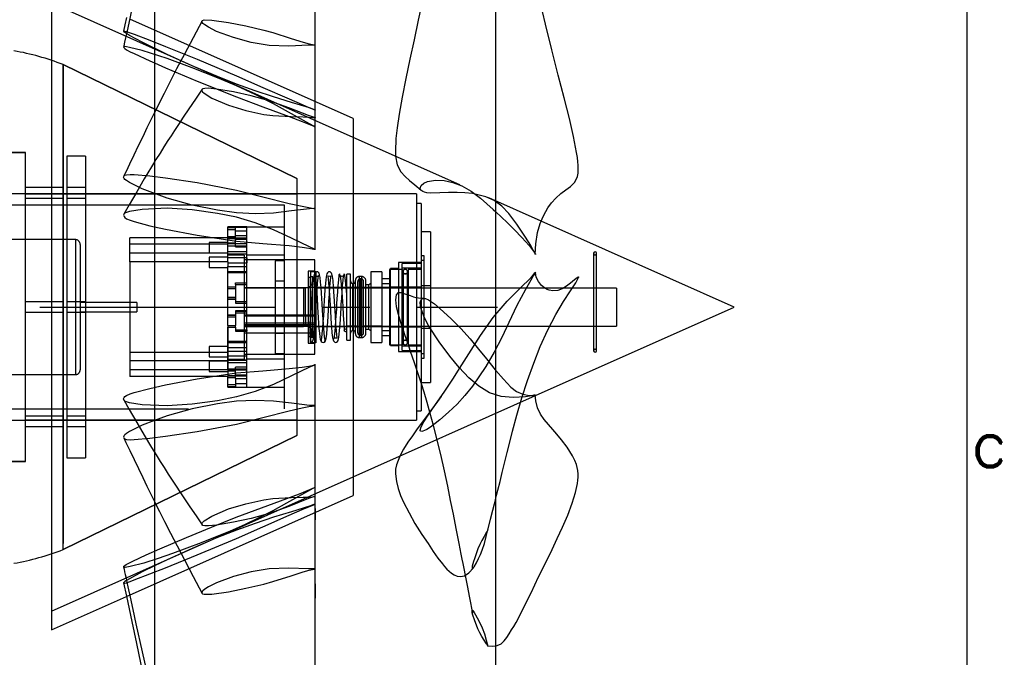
# Model space of a CAD drawing. Extents: x -156 to 25, y 5 to 135.
# Tile 12 of 14: x 10.86 to 23.92, y 30.53 to 38.99. Entities that reach past the tile are written whole.
import ezdxf
from ezdxf.enums import TextEntityAlignment as Align

# ---------------------------------------------------------------- set-up
doc = ezdxf.new("R2010")
doc.units = 0
doc.header["$LTSCALE"] = 5
doc.header["$MEASUREMENT"] = 0
doc.linetypes.add('CENTER', pattern=[2, 1.25, -0.25, 0.25, -0.25])
doc.linetypes.add('SLDHIDDEN0', pattern=[1.905, 1.27, -0.635])
for name, color, linetype in [('DUCT', 30, 'CONTINUOUS'), ('HULL', 7, 'CONTINUOUS'), ('TAIL', 140, 'CONTINUOUS'), ('TTLBOX', 111, 'CONTINUOUS')]:
    doc.layers.add(name, color=color, linetype=linetype)
doc.styles.add('ROMAND', font='Romand', dxfattribs={"height": 0.1})

# ---------------------------------------------------------------- blocks, each defined once
blk = doc.blocks.new('BORDER')
at = {"layer": 'TTLBOX'}
blk.add_line((0, 0), (0, 15.75), dxfattribs=at)
at = {"layer": 'TTLBOX', "style": 'ROMAND'}
blk.add_text('C', height=0.1, dxfattribs=at).set_placement((0.0573, 6.4447), align=Align.CENTER)
blk = doc.blocks.new('BBORDER')
at = {"layer": 'TTLBOX', "xscale": 0.7619047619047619, "yscale": 0.625, "zscale": 0.7619047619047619}
blk.add_blockref('BORDER', (0, 0), dxfattribs=at)

msp = doc.modelspace()

# ---------------------------------------------------------------- linework, layer by layer
at = {"layer": 'DUCT', "linetype": 'CONTINUOUS'}
for p, q in [((12.647, 44.706), (12.647, 25.646)), ((17.173, 27.616), (17.173, 42.736)), ((11.28, 39.457), (11.28, 30.895)), ((11.28, 30.895), (12.275, 31.338))]:
    msp.add_line(p, q, dxfattribs=at)
at = {"layer": 'DUCT', "linetype": 'SLDHIDDEN0'}
for p, q in [((15.28, 37.426), (11.28, 39.207)), ((15.28, 37.676), (12.318, 38.995)), ((15.28, 37.676), (15.28, 32.676)), ((16.697, 36.795), (15.28, 37.426)), ((17.774, 36.316), (17.08, 36.625)), ((15.28, 32.926), (17.697, 34.002)), ((11.28, 31.145), (15.28, 32.926)), ((12.275, 31.338), (15.28, 32.676)), ((14.78, 32.355), (14.779, 32.665)), ((14.78, 31.314), (14.779, 31.703))]:
    msp.add_line(p, q, dxfattribs=at)
at = {"layer": 'DUCT', "linetype": 'SLDHIDDEN0', "flags": 128}
for points in [[(14.779, 37.789), (14.778, 40.455), (14.779, 42.598)], [(16.86, 42.673), (16.824, 42.518), (16.794, 42.388), (16.771, 42.284), (16.753, 42.205), (16.734, 42.125), (16.696, 41.941), (16.654, 41.721), (16.619, 41.521), (16.588, 41.342), (16.561, 41.187), (16.538, 41.054), (16.501, 40.841), (16.457, 40.588), (16.404, 40.294), (16.342, 39.959), (16.273, 39.597), (16.2, 39.242), (16.143, 38.979), (16.088, 38.719), (16.034, 38.463), (15.98, 38.209), (15.929, 37.958), (15.889, 37.734), (15.864, 37.554), (15.849, 37.413), (15.845, 37.359), (15.842, 37.29), (15.844, 37.178), (15.866, 37.062), (15.912, 36.97), (15.969, 36.906), (16.028, 36.855), (16.1, 36.797), (16.182, 36.726), (16.183, 36.725)], [(14.779, 37.565), (14.778, 40.137), (14.779, 42.2)], [(12.275, 39.014), (12.255, 38.92), (12.237, 38.834)], [(13.278, 38.972), (13.158, 38.746), (13.043, 38.529), (12.94, 38.334), (12.851, 38.16), (12.774, 38.009), (12.722, 37.905), (12.676, 37.815), (12.634, 37.729), (12.591, 37.641), (12.547, 37.551), (12.49, 37.433), (12.431, 37.313), (12.372, 37.189), (12.316, 37.072), (12.269, 36.973), (12.251, 36.935), (12.24, 36.911)], [(14.78, 38.648), (14.78, 38.648), (14.78, 38.648), (14.78, 38.648), (14.78, 38.648), (14.78, 38.648), (14.78, 38.648), (14.78, 38.648), (14.777, 38.648), (14.773, 38.649), (14.756, 38.649), (14.689, 38.649), (14.427, 38.638), (14.167, 38.647), (13.928, 38.686), (13.695, 38.749), (13.471, 38.832), (13.364, 38.886), (13.312, 38.918), (13.287, 38.938), (13.28, 38.948), (13.277, 38.955), (13.275, 38.962), (13.276, 38.968), (13.278, 38.973), (13.285, 38.978), (13.305, 38.983), (13.408, 38.982), (13.627, 38.952), (13.858, 38.905), (14.095, 38.85), (14.215, 38.816), (14.46, 38.738), (14.619, 38.688), (14.699, 38.666), (14.74, 38.656), (14.76, 38.652), (14.77, 38.65), (14.774, 38.649), (14.777, 38.649), (14.779, 38.649), (14.779, 38.648), (14.78, 38.648), (14.78, 38.648), (14.78, 38.648), (14.78, 38.648), (14.78, 38.648), (14.78, 38.648), (14.78, 38.648), (14.78, 38.648), (14.78, 38.648), (14.78, 38.648), (14.78, 38.648), (14.78, 38.648), (14.78, 38.648), (14.78, 38.648), (14.78, 38.648), (14.78, 38.648), (14.78, 38.648)], [(14.78, 37.789), (14.78, 37.789), (14.78, 37.789), (14.78, 37.789), (14.78, 37.789), (14.78, 37.789), (14.78, 37.789), (14.779, 37.789), (14.775, 37.791), (14.76, 37.796), (14.7, 37.817), (14.463, 37.891), (14.225, 37.963), (13.981, 38.044), (13.733, 38.134), (13.484, 38.233), (13.148, 38.375), (12.813, 38.527), (12.484, 38.689), (12.317, 38.779), (12.276, 38.802), (12.255, 38.816), (12.245, 38.823), (12.239, 38.829), (12.237, 38.833), (12.239, 38.836), (12.243, 38.837), (12.254, 38.836), (12.275, 38.831), (12.326, 38.814), (12.378, 38.794), (12.586, 38.715), (12.794, 38.632), (13.211, 38.462), (13.732, 38.244), (14.082, 38.089), (14.431, 37.936), (14.605, 37.861), (14.693, 37.824), (14.737, 37.806), (14.758, 37.798), (14.766, 37.795), (14.773, 37.792), (14.777, 37.79), (14.778, 37.79), (14.779, 37.789), (14.779, 37.789), (14.78, 37.789), (14.78, 37.789), (14.78, 37.789), (14.78, 37.789), (14.78, 37.789), (14.78, 37.789), (14.78, 37.789), (14.78, 37.789), (14.78, 37.789), (14.78, 37.789), (14.78, 37.789), (14.78, 37.789), (14.78, 37.789), (14.78, 37.789), (14.78, 37.789), (14.78, 37.789)], [(14.779, 36.482), (14.778, 37.681), (14.779, 38.649)], [(14.78, 37.565), (14.78, 37.565), (14.78, 37.565), (14.78, 37.565), (14.78, 37.565), (14.78, 37.565), (14.78, 37.565), (14.779, 37.565), (14.775, 37.567), (14.76, 37.575), (14.7, 37.607), (14.463, 37.74), (14.225, 37.872), (13.981, 37.995), (13.733, 38.11), (13.484, 38.216), (13.148, 38.35), (12.813, 38.472), (12.484, 38.577), (12.317, 38.62), (12.276, 38.628), (12.255, 38.63), (12.245, 38.63), (12.239, 38.628), (12.237, 38.624), (12.238, 38.622)], [(12.647, 38.414), (12.794, 38.35), (13.211, 38.173), (13.732, 37.962), (14.082, 37.833), (14.431, 37.705), (14.605, 37.637), (14.693, 37.602), (14.737, 37.583), (14.758, 37.574), (14.766, 37.571), (14.773, 37.568), (14.777, 37.566), (14.778, 37.566), (14.779, 37.565), (14.779, 37.565), (14.78, 37.565), (14.78, 37.565), (14.78, 37.565), (14.78, 37.565), (14.78, 37.565), (14.78, 37.565), (14.78, 37.565), (14.78, 37.565), (14.78, 37.565), (14.78, 37.565), (14.78, 37.565), (14.78, 37.565), (14.78, 37.565), (14.78, 37.565), (14.78, 37.565), (14.78, 37.565), (14.78, 37.565)], [(13.279, 38.065), (13.189, 37.932), (13.103, 37.804), (13.028, 37.693), (12.964, 37.597), (12.912, 37.518), (12.867, 37.449), (12.825, 37.384), (12.77, 37.299), (12.72, 37.219), (12.666, 37.132), (12.647, 37.101)], [(14.78, 37.687), (14.78, 37.687), (14.78, 37.687), (14.78, 37.687), (14.78, 37.687), (14.78, 37.687), (14.78, 37.687), (14.78, 37.687), (14.777, 37.688), (14.773, 37.689), (14.756, 37.694), (14.689, 37.716), (14.427, 37.819), (14.167, 37.913), (13.928, 37.979), (13.695, 38.029), (13.471, 38.067), (13.364, 38.077), (13.312, 38.076), (13.287, 38.071), (13.28, 38.066), (13.277, 38.061), (13.275, 38.054), (13.276, 38.047), (13.278, 38.04), (13.285, 38.031), (13.305, 38.012), (13.408, 37.948), (13.627, 37.853), (13.858, 37.783), (14.095, 37.731), (14.215, 37.715), (14.46, 37.702), (14.619, 37.698), (14.699, 37.695), (14.74, 37.692), (14.76, 37.69), (14.77, 37.688), (14.774, 37.688), (14.777, 37.688), (14.779, 37.687), (14.779, 37.687), (14.78, 37.687), (14.78, 37.687), (14.78, 37.687), (14.78, 37.687), (14.78, 37.687), (14.78, 37.687), (14.78, 37.687), (14.78, 37.687), (14.78, 37.687), (14.78, 37.687), (14.78, 37.687), (14.78, 37.687), (14.78, 37.687), (14.78, 37.687), (14.78, 37.687), (14.78, 37.687), (14.78, 37.687)], [(14.779, 35.942), (14.778, 36.913), (14.779, 37.687)], [(14.78, 36.482), (14.78, 36.482), (14.78, 36.482), (14.78, 36.482), (14.78, 36.482), (14.78, 36.482), (14.78, 36.482), (14.779, 36.482), (14.775, 36.482), (14.76, 36.482), (14.7, 36.48), (14.463, 36.451), (14.225, 36.422), (13.981, 36.413), (13.733, 36.425), (13.484, 36.46), (13.148, 36.527), (12.813, 36.619), (12.484, 36.744), (12.317, 36.827), (12.276, 36.853), (12.255, 36.869), (12.245, 36.88), (12.239, 36.89), (12.237, 36.9), (12.239, 36.909), (12.243, 36.916), (12.254, 36.925), (12.275, 36.931), (12.326, 36.934), (12.378, 36.932), (12.586, 36.915), (12.794, 36.89), (13.211, 36.827), (13.732, 36.728), (14.082, 36.639), (14.431, 36.55), (14.605, 36.512), (14.693, 36.496), (14.737, 36.489), (14.758, 36.485), (14.766, 36.484), (14.773, 36.483), (14.777, 36.483), (14.778, 36.483), (14.779, 36.482), (14.779, 36.482), (14.78, 36.482), (14.78, 36.482), (14.78, 36.482), (14.78, 36.482), (14.78, 36.482), (14.78, 36.482), (14.78, 36.482), (14.78, 36.482), (14.78, 36.482), (14.78, 36.482), (14.78, 36.482), (14.78, 36.482), (14.78, 36.482), (14.78, 36.482), (14.78, 36.482), (14.78, 36.482)], [(17.7, 35.875), (17.7, 35.875), (17.7, 35.875), (17.7, 35.875), (17.7, 35.875), (17.7, 35.875), (17.7, 35.876), (17.699, 35.878), (17.695, 35.886), (17.678, 35.916), (17.669, 35.932), (17.636, 35.991), (17.567, 36.105), (17.453, 36.276), (17.346, 36.417), (17.252, 36.514), (17.15, 36.588), (17.042, 36.64), (16.862, 36.683), (16.764, 36.692), (16.659, 36.695), (16.547, 36.694), (16.43, 36.69), (16.306, 36.686), (16.257, 36.69), (16.229, 36.698), (16.206, 36.708), (16.191, 36.718), (16.179, 36.73), (16.171, 36.743), (16.169, 36.755), (16.181, 36.788), (16.218, 36.821), (16.267, 36.842), (16.374, 36.861), (16.488, 36.856), (16.603, 36.83), (16.723, 36.783), (16.844, 36.713), (16.968, 36.621), (17.138, 36.472), (17.173, 36.439)], [(14.78, 35.941), (14.78, 35.941), (14.78, 35.941), (14.78, 35.941), (14.78, 35.941), (14.78, 35.941), (14.78, 35.941), (14.779, 35.942), (14.775, 35.943), (14.76, 35.949), (14.7, 35.973), (14.463, 36.088), (14.225, 36.201), (13.981, 36.295), (13.733, 36.368), (13.484, 36.418), (13.148, 36.465), (12.813, 36.486), (12.484, 36.472), (12.317, 36.443), (12.276, 36.431), (12.255, 36.422), (12.245, 36.414), (12.241, 36.407)], [(12.647, 36.241), (12.794, 36.208), (13.211, 36.128), (13.732, 36.048), (14.082, 36.021), (14.431, 35.992), (14.605, 35.971), (14.693, 35.958), (14.737, 35.95), (14.758, 35.946), (14.766, 35.944), (14.773, 35.943), (14.777, 35.942), (14.778, 35.942), (14.779, 35.942), (14.779, 35.942), (14.78, 35.941), (14.78, 35.941), (14.78, 35.941), (14.78, 35.941), (14.78, 35.941), (14.78, 35.941), (14.78, 35.941), (14.78, 35.941), (14.78, 35.941), (14.78, 35.941), (14.78, 35.941), (14.78, 35.941), (14.78, 35.941), (14.78, 35.941), (14.78, 35.941), (14.78, 35.941), (14.78, 35.941)], [(17.7, 35.641), (17.7, 35.641), (17.7, 35.641), (17.7, 35.641), (17.7, 35.641), (17.7, 35.641), (17.7, 35.641), (17.699, 35.639), (17.695, 35.632), (17.678, 35.604), (17.669, 35.59), (17.636, 35.532), (17.567, 35.411), (17.453, 35.197), (17.346, 34.971), (17.252, 34.771), (17.15, 34.576), (17.042, 34.389), (16.862, 34.125), (16.764, 34.003), (16.659, 33.889), (16.547, 33.781), (16.43, 33.68), (16.306, 33.584), (16.257, 33.552), (16.229, 33.538), (16.206, 33.531), (16.191, 33.528), (16.179, 33.53), (16.171, 33.535), (16.169, 33.544), (16.181, 33.586), (16.218, 33.655), (16.267, 33.729), (16.374, 33.884), (16.488, 34.049), (16.603, 34.221), (16.723, 34.41), (16.844, 34.604), (16.968, 34.797), (17.138, 35.036), (17.323, 35.254), (17.421, 35.352), (17.52, 35.447), (17.615, 35.542), (17.659, 35.591), (17.68, 35.616), (17.69, 35.629), (17.694, 35.633), (17.697, 35.637), (17.698, 35.639), (17.699, 35.64), (17.699, 35.64), (17.7, 35.641), (17.7, 35.641), (17.7, 35.641), (17.7, 35.641), (17.7, 35.641), (17.7, 35.641), (17.7, 35.641), (17.7, 35.641), (17.7, 35.641), (17.7, 35.641), (17.7, 35.641), (17.7, 35.641), (17.7, 35.641), (17.7, 35.641), (17.7, 35.641), (17.7, 35.641), (17.7, 35.641), (17.7, 35.641), (17.7, 35.641)], [(17.061, 32.202), (17.103, 32.364), (17.134, 32.485), (17.155, 32.566), (17.169, 32.621), (17.184, 32.682), (17.201, 32.749), (17.23, 32.864), (17.258, 32.981), (17.284, 33.087), (17.323, 33.248), (17.358, 33.385), (17.395, 33.529), (17.453, 33.743), (17.519, 33.971), (17.593, 34.204), (17.675, 34.432), (17.763, 34.654), (17.864, 34.875), (17.97, 35.077), (18.072, 35.251), (18.164, 35.393), (18.233, 35.498), (18.249, 35.526), (18.262, 35.55), (18.27, 35.568), (18.274, 35.574), (18.275, 35.577), (18.275, 35.578), (18.269, 35.574), (18.263, 35.571), (18.25, 35.564), (18.217, 35.538), (18.161, 35.491), (18.112, 35.453), (18.054, 35.417), (17.997, 35.395), (17.929, 35.39), (17.879, 35.4), (17.853, 35.41), (17.818, 35.43), (17.777, 35.464), (17.739, 35.513), (17.707, 35.574), (17.697, 35.636)], [(16.222, 35.294), (16.179, 35.291), (16.116, 35.3), (16.086, 35.308), (16.042, 35.323), (15.986, 35.343), (15.917, 35.365), (15.874, 35.364), (15.85, 35.337), (15.842, 35.27), (15.853, 35.182), (15.877, 35.08), (15.908, 34.976), (15.938, 34.884), (15.966, 34.801), (16, 34.705), (16.039, 34.593), (16.091, 34.442), (16.139, 34.294), (16.181, 34.163), (16.217, 34.05), (16.258, 33.914), (16.299, 33.771), (16.341, 33.611), (16.387, 33.428), (16.438, 33.221), (16.486, 33.005), (16.53, 32.801), (16.569, 32.613), (16.606, 32.431), (16.643, 32.24), (16.681, 32.041), (16.695, 31.97), (16.709, 31.9), (16.722, 31.835), (16.735, 31.775), (16.748, 31.711), (16.767, 31.616), (16.793, 31.485), (16.825, 31.319), (16.862, 31.118)], [(17.7, 34.011), (17.7, 34.011), (17.7, 34.011), (17.7, 34.011), (17.7, 34.011), (17.7, 34.011), (17.7, 34.011), (17.7, 34.011), (17.7, 34.011), (17.699, 34.011), (17.695, 34.01), (17.679, 34.006), (17.644, 33.999), (17.568, 33.987), (17.405, 33.975), (17.242, 33.99), (17.089, 34.04), (16.946, 34.126), (16.817, 34.238), (16.689, 34.373), (16.563, 34.527), (16.421, 34.716), (16.285, 34.925), (16.223, 35.04), (16.178, 35.165), (16.169, 35.232), (16.172, 35.254), (16.183, 35.273), (16.194, 35.284), (16.213, 35.29), (16.239, 35.29), (16.282, 35.274), (16.361, 35.218), (16.434, 35.154), (16.576, 35.026), (16.708, 34.893), (16.831, 34.757), (16.944, 34.62), (17.05, 34.489), (17.165, 34.345), (17.173, 34.336)], [(14.78, 34.411), (14.78, 34.411), (14.78, 34.411), (14.78, 34.411), (14.78, 34.411), (14.78, 34.41), (14.78, 34.41), (14.779, 34.41), (14.775, 34.409), (14.76, 34.403), (14.7, 34.379), (14.463, 34.264), (14.225, 34.151), (13.981, 34.057), (13.733, 33.984), (13.484, 33.934), (13.148, 33.887), (12.813, 33.866), (12.484, 33.88), (12.317, 33.908), (12.276, 33.921), (12.255, 33.93), (12.245, 33.938), (12.239, 33.947), (12.237, 33.957), (12.239, 33.967), (12.243, 33.976), (12.254, 33.989), (12.275, 34.004), (12.326, 34.025), (12.378, 34.041), (12.586, 34.097), (12.794, 34.144), (13.211, 34.224), (13.732, 34.304), (14.082, 34.331), (14.431, 34.36), (14.605, 34.381), (14.693, 34.394), (14.737, 34.402), (14.758, 34.406), (14.766, 34.408), (14.773, 34.409), (14.777, 34.41), (14.778, 34.41), (14.779, 34.41), (14.779, 34.41), (14.78, 34.41), (14.78, 34.41), (14.78, 34.41), (14.78, 34.411), (14.78, 34.411), (14.78, 34.411), (14.78, 34.411), (14.78, 34.411), (14.78, 34.411), (14.78, 34.411), (14.78, 34.411), (14.78, 34.411), (14.78, 34.411), (14.78, 34.411), (14.78, 34.411), (14.78, 34.411)], [(14.779, 32.665), (14.778, 33.439), (14.779, 34.41)], [(16.447, 33.988), (16.422, 33.954), (16.391, 33.912), (16.322, 33.819), (16.253, 33.725), (16.185, 33.634), (16.122, 33.549), (16.066, 33.47), (16.008, 33.386), (15.95, 33.293), (15.905, 33.206), (15.876, 33.142), (15.856, 33.085), (15.844, 33.025), (15.843, 32.965), (15.856, 32.865), (15.879, 32.769), (15.911, 32.677), (15.95, 32.587), (16.022, 32.447), (16.1, 32.307), (16.192, 32.162), (16.274, 32.039), (16.343, 31.933), (16.404, 31.848), (16.464, 31.771), (16.493, 31.735), (16.523, 31.702), (16.554, 31.674), (16.585, 31.649), (16.62, 31.626), (16.659, 31.608), (16.705, 31.602), (16.758, 31.614), (16.816, 31.653), (16.876, 31.717)], [(17.696, 34.01), (17.698, 34.011), (17.699, 34.011), (17.699, 34.011), (17.7, 34.011), (17.7, 34.011), (17.7, 34.011), (17.7, 34.011), (17.7, 34.011), (17.7, 34.011), (17.7, 34.011), (17.7, 34.011), (17.7, 34.011), (17.7, 34.011), (17.7, 34.011), (17.7, 34.011), (17.7, 34.011), (17.7, 34.011), (17.7, 34.011), (17.7, 34.011), (17.7, 34.011)], [(12.24, 33.944), (12.312, 33.817), (12.411, 33.646), (12.511, 33.476), (12.608, 33.315), (12.667, 33.218), (12.722, 33.13), (12.773, 33.048), (12.829, 32.962), (12.889, 32.868), (12.933, 32.803), (12.984, 32.725), (13.046, 32.633), (13.116, 32.528), (13.197, 32.409), (13.279, 32.287)], [(12.24, 33.441), (12.243, 33.436), (12.254, 33.427), (12.275, 33.42), (12.326, 33.417), (12.378, 33.42), (12.586, 33.437), (12.794, 33.462), (13.211, 33.525), (13.732, 33.623), (14.082, 33.713), (14.431, 33.802), (14.605, 33.84), (14.693, 33.856), (14.737, 33.863), (14.758, 33.866), (14.766, 33.868), (14.773, 33.869), (14.777, 33.869), (14.778, 33.869), (14.779, 33.869), (14.779, 33.869), (14.78, 33.869), (14.78, 33.87), (14.78, 33.87), (14.78, 33.87), (14.78, 33.87), (14.78, 33.87), (14.78, 33.87), (14.78, 33.87), (14.78, 33.87), (14.78, 33.87), (14.78, 33.87), (14.78, 33.87), (14.78, 33.87), (14.78, 33.87), (14.78, 33.87), (14.78, 33.87), (14.78, 33.87)], [(14.78, 33.87), (14.78, 33.87), (14.78, 33.87), (14.78, 33.87), (14.78, 33.87), (14.78, 33.87), (14.78, 33.87), (14.779, 33.87), (14.775, 33.87), (14.76, 33.87), (14.7, 33.872), (14.463, 33.901), (14.225, 33.929), (13.981, 33.939), (13.733, 33.927), (13.484, 33.892), (13.148, 33.825), (12.813, 33.733), (12.647, 33.67)], [(14.779, 31.703), (14.778, 32.671), (14.779, 33.87)], [(14.399, 32.575), (14.216, 32.476), (14.03, 32.381), (13.841, 32.29), (13.65, 32.206), (13.267, 32.049), (12.884, 31.906), (12.695, 31.841), (12.507, 31.782), (12.324, 31.734), (12.28, 31.725), (12.257, 31.722), (12.246, 31.722), (12.24, 31.723), (12.237, 31.728), (12.238, 31.733), (12.242, 31.738), (12.252, 31.748), (12.273, 31.761), (12.361, 31.806), (12.538, 31.889), (12.716, 31.968), (13.072, 32.121), (13.401, 32.258), (13.731, 32.389), (14.066, 32.513), (14.401, 32.636), (14.569, 32.7), (14.737, 32.768), (14.778, 32.786), (14.78, 32.787), (14.78, 32.787), (14.78, 32.787), (14.78, 32.787), (14.78, 32.787), (14.78, 32.787), (14.78, 32.787), (14.78, 32.787), (14.78, 32.787), (14.78, 32.787), (14.78, 32.787), (14.78, 32.787), (14.78, 32.787), (14.78, 32.787), (14.78, 32.787), (14.78, 32.787), (14.78, 32.787), (14.779, 32.786), (14.774, 32.784), (14.77, 32.782), (14.765, 32.779), (14.747, 32.77), (14.674, 32.731), (14.399, 32.575)], [(14.779, 28.153), (14.778, 30.215), (14.779, 32.786)], [(14.78, 32.665), (14.78, 32.665), (14.78, 32.665), (14.78, 32.665), (14.78, 32.665), (14.78, 32.665), (14.78, 32.665), (14.78, 32.665), (14.777, 32.664), (14.773, 32.663), (14.756, 32.658), (14.689, 32.636), (14.427, 32.533), (14.167, 32.439), (13.928, 32.373), (13.695, 32.322), (13.471, 32.285), (13.364, 32.275), (13.312, 32.276), (13.287, 32.281), (13.28, 32.286), (13.277, 32.291), (13.275, 32.298), (13.276, 32.305), (13.278, 32.311), (13.285, 32.321), (13.305, 32.34), (13.408, 32.404), (13.627, 32.499), (13.858, 32.569), (14.095, 32.621), (14.215, 32.637), (14.46, 32.65), (14.619, 32.654), (14.699, 32.657), (14.74, 32.66), (14.76, 32.662), (14.77, 32.664), (14.774, 32.664), (14.777, 32.664), (14.779, 32.665), (14.779, 32.665), (14.78, 32.665), (14.78, 32.665), (14.78, 32.665), (14.78, 32.665), (14.78, 32.665), (14.78, 32.665), (14.78, 32.665), (14.78, 32.665), (14.78, 32.665), (14.78, 32.665), (14.78, 32.665), (14.78, 32.665), (14.78, 32.665), (14.78, 32.665), (14.78, 32.665), (14.78, 32.665), (14.78, 32.665)], [(12.238, 31.518), (12.239, 31.516), (12.243, 31.515), (12.254, 31.516), (12.275, 31.521), (12.326, 31.538), (12.378, 31.558), (12.586, 31.637), (12.794, 31.72), (13.211, 31.889), (13.732, 32.108), (14.082, 32.263), (14.431, 32.416), (14.605, 32.491), (14.693, 32.527), (14.737, 32.545), (14.758, 32.554), (14.766, 32.557), (14.773, 32.56), (14.777, 32.562), (14.778, 32.562), (14.779, 32.562), (14.779, 32.563), (14.78, 32.563), (14.78, 32.563), (14.78, 32.563), (14.78, 32.563), (14.78, 32.563), (14.78, 32.563), (14.78, 32.563), (14.78, 32.563), (14.78, 32.563), (14.78, 32.563), (14.78, 32.563), (14.78, 32.563), (14.78, 32.563), (14.78, 32.563), (14.78, 32.563), (14.78, 32.563), (14.78, 32.563)], [(12.647, 32.597), (12.657, 32.576), (12.713, 32.464), (12.779, 32.333), (12.857, 32.18), (12.946, 32.008), (13.047, 31.816), (13.16, 31.601), (13.278, 31.379)], [(14.78, 32.563), (14.78, 32.563), (14.78, 32.563), (14.78, 32.563), (14.78, 32.563), (14.78, 32.563), (14.78, 32.563), (14.779, 32.563), (14.775, 32.561), (14.76, 32.556), (14.7, 32.535), (14.463, 32.461), (14.225, 32.388), (13.981, 32.308), (13.733, 32.218), (13.484, 32.119), (13.148, 31.976), (12.813, 31.824), (12.647, 31.743)], [(14.779, 27.754), (14.778, 29.897), (14.779, 32.563)], [(17.068, 32.224), (17.068, 32.224), (17.068, 32.224), (17.068, 32.224), (17.068, 32.224), (17.067, 32.222), (17.066, 32.221), (17.065, 32.218), (17.063, 32.214), (17.059, 32.206), (17.055, 32.199), (17.051, 32.192), (17.018, 32.134), (16.988, 32.081), (16.961, 32.028), (16.936, 31.97), (16.911, 31.905), (16.888, 31.839), (16.877, 31.804), (16.869, 31.772), (16.861, 31.738), (16.859, 31.721), (16.859, 31.713), (16.86, 31.709), (16.861, 31.708), (16.862, 31.707), (16.863, 31.707), (16.864, 31.706), (16.866, 31.707), (16.868, 31.708), (16.879, 31.721), (16.887, 31.733), (16.917, 31.784), (16.945, 31.84), (16.97, 31.897), (16.993, 31.953), (17.022, 32.04), (17.045, 32.133), (17.068, 32.224)], [(12.237, 31.73), (12.244, 31.699), (12.251, 31.666), (12.259, 31.628), (12.269, 31.581), (12.281, 31.526), (12.294, 31.464), (12.324, 31.327), (12.36, 31.164), (12.401, 30.976), (12.637, 29.93), (12.734, 29.514), (12.828, 29.116), (12.919, 28.742), (13.006, 28.392), (13.079, 28.099), (13.149, 27.82), (13.167, 27.75), (13.184, 27.682), (13.201, 27.616), (13.219, 27.543), (13.246, 27.436), (13.275, 27.319)], [(14.78, 31.704), (14.78, 31.704), (14.78, 31.704), (14.78, 31.704), (14.78, 31.704), (14.78, 31.704), (14.78, 31.704), (14.78, 31.704), (14.777, 31.703), (14.773, 31.703), (14.756, 31.703), (14.689, 31.703), (14.427, 31.713), (14.167, 31.705), (13.928, 31.665), (13.695, 31.603), (13.471, 31.52), (13.364, 31.466), (13.312, 31.434), (13.287, 31.413), (13.28, 31.404), (13.277, 31.397), (13.275, 31.389), (13.276, 31.383), (13.278, 31.379), (13.285, 31.373), (13.305, 31.368), (13.408, 31.37), (13.627, 31.4), (13.858, 31.447), (14.095, 31.502), (14.215, 31.536), (14.46, 31.614), (14.619, 31.664), (14.699, 31.686), (14.74, 31.696), (14.76, 31.7), (14.77, 31.702), (14.774, 31.702), (14.777, 31.703), (14.779, 31.703), (14.779, 31.703), (14.78, 31.703), (14.78, 31.703), (14.78, 31.704), (14.78, 31.704), (14.78, 31.704), (14.78, 31.704), (14.78, 31.704), (14.78, 31.704), (14.78, 31.704), (14.78, 31.704), (14.78, 31.704), (14.78, 31.704), (14.78, 31.704), (14.78, 31.704), (14.78, 31.704), (14.78, 31.704), (14.78, 31.704)], [(17.068, 30.681), (17.068, 30.681), (17.068, 30.681), (17.068, 30.681), (17.068, 30.681), (17.067, 30.682), (17.066, 30.683), (17.065, 30.686), (17.063, 30.69), (17.059, 30.697), (17.055, 30.703), (17.051, 30.709), (17.018, 30.76), (16.988, 30.807), (16.961, 30.855), (16.936, 30.907), (16.888, 31.028), (16.869, 31.091), (16.861, 31.122), (16.859, 31.138), (16.859, 31.147), (16.859, 31.149), (16.86, 31.15), (16.861, 31.151), (16.862, 31.152), (16.863, 31.152), (16.864, 31.152), (16.866, 31.152), (16.868, 31.151), (16.879, 31.138), (16.887, 31.127), (16.945, 31.026), (16.993, 30.922), (17.022, 30.844), (17.045, 30.761), (17.068, 30.681)], [(17.064, 30.685), (17.132, 30.679), (17.173, 30.684)]]:
    msp.add_lwpolyline(points, dxfattribs=at)
at = {"layer": 'DUCT', "linetype": 'CONTINUOUS', "flags": 128}
for points in [[(12.647, 40.466), (12.637, 40.422), (12.588, 40.211), (12.541, 40), (12.493, 39.791), (12.447, 39.584), (12.401, 39.377), (12.357, 39.177), (12.32, 39.005), (12.298, 38.903), (12.279, 38.816), (12.263, 38.745), (12.251, 38.689), (12.241, 38.64), (12.237, 38.622)], [(17.696, 35.878), (17.702, 36.014), (17.727, 36.165), (17.761, 36.285), (17.8, 36.377), (17.835, 36.444), (17.864, 36.49), (17.912, 36.557), (17.969, 36.622), (18.034, 36.68), (18.101, 36.729), (18.165, 36.777), (18.22, 36.832), (18.256, 36.907), (18.264, 36.954), (18.266, 36.996), (18.264, 37.058), (18.261, 37.103), (18.254, 37.159), (18.244, 37.226), (18.204, 37.439), (18.149, 37.677), (18.079, 37.95), (18, 38.253), (17.917, 38.587), (17.832, 38.929), (17.752, 39.266)], [(12.238, 38.622), (12.239, 38.619), (12.243, 38.613), (12.254, 38.603), (12.275, 38.589), (12.326, 38.562), (12.378, 38.537), (12.586, 38.441), (12.647, 38.414)], [(12.647, 37.101), (12.608, 37.037), (12.511, 36.875), (12.411, 36.706), (12.312, 36.534), (12.24, 36.408)], [(17.173, 36.439), (17.323, 36.296), (17.421, 36.2), (17.52, 36.1), (17.615, 35.992), (17.659, 35.935), (17.68, 35.905), (17.69, 35.89), (17.694, 35.885), (17.697, 35.88), (17.698, 35.878), (17.699, 35.877), (17.699, 35.877), (17.7, 35.876), (17.7, 35.876), (17.7, 35.876), (17.7, 35.875), (17.7, 35.875), (17.7, 35.875), (17.7, 35.875), (17.7, 35.875), (17.7, 35.875), (17.7, 35.875), (17.7, 35.875), (17.7, 35.875), (17.7, 35.875), (17.7, 35.875), (17.7, 35.875), (17.7, 35.875), (17.7, 35.875), (17.7, 35.875), (17.7, 35.875), (17.7, 35.875)], [(12.241, 36.407), (12.239, 36.405), (12.237, 36.395), (12.239, 36.385), (12.243, 36.376), (12.254, 36.363), (12.275, 36.348), (12.326, 36.327), (12.378, 36.311), (12.586, 36.255), (12.647, 36.241)], [(17.697, 34.002), (20.334, 35.176), (17.774, 36.316)], [(17.173, 34.336), (17.273, 34.218), (17.373, 34.113), (17.449, 34.056), (17.53, 34.021), (17.615, 34.005), (17.658, 34.005), (17.673, 34.007), (17.683, 34.008), (17.689, 34.009), (17.693, 34.01), (17.696, 34.01), (17.696, 34.01)], [(17.173, 30.684), (17.191, 30.686), (17.242, 30.709), (17.284, 30.75), (17.32, 30.795), (17.351, 30.842), (17.383, 30.894), (17.412, 30.942), (17.442, 30.994), (17.473, 31.051), (17.55, 31.206), (17.64, 31.387), (17.74, 31.6), (17.852, 31.825), (17.919, 31.962), (17.987, 32.108), (18.056, 32.259), (18.126, 32.417), (18.186, 32.575), (18.228, 32.716), (18.255, 32.836), (18.262, 32.88), (18.265, 32.919), (18.266, 32.96), (18.261, 33.01), (18.242, 33.09), (18.221, 33.143), (18.191, 33.204), (18.118, 33.319), (18.046, 33.415), (17.983, 33.49), (17.927, 33.554), (17.87, 33.619), (17.815, 33.685), (17.767, 33.756), (17.727, 33.838), (17.702, 33.933), (17.696, 34.011)], [(12.647, 33.67), (12.484, 33.608), (12.317, 33.524), (12.276, 33.499), (12.255, 33.483), (12.245, 33.472), (12.239, 33.462), (12.237, 33.452), (12.239, 33.443), (12.24, 33.441)], [(12.24, 33.441), (12.268, 33.381), (12.32, 33.272), (12.375, 33.156), (12.433, 33.035), (12.491, 32.916), (12.547, 32.801), (12.602, 32.687), (12.647, 32.597)], [(12.647, 31.743), (12.484, 31.663), (12.317, 31.573), (12.276, 31.549), (12.255, 31.536), (12.245, 31.529), (12.239, 31.523), (12.237, 31.519), (12.238, 31.518)], [(12.237, 31.518), (12.274, 31.344), (12.345, 31.008), (12.407, 30.715), (12.463, 30.457), (12.511, 30.234), (12.551, 30.047), (12.574, 29.942), (12.599, 29.832), (12.63, 29.689), (12.647, 29.614)]]:
    msp.add_lwpolyline(points, dxfattribs=at)
at = {"layer": 'HULL', "color": 1, "linetype": 'CENTER', "ltscale": 0.5}
msp.add_line((-83.873, 35.176), (17.194, 35.176), dxfattribs=at)
at = {"layer": 'TAIL', "linetype": 'CONTINUOUS'}
for p, q in [((11.436, 31.96), (11.436, 38.392)), ((11.436, 38.392), (14.536, 36.88)), ((14.536, 36.88), (11.436, 38.392)), ((14.536, 36.88), (14.536, 33.472)), ((16.121, 36.676), (14.536, 36.676)), ((16.121, 36.676), (16.121, 33.676)), ((16.182, 36.551), (16.121, 36.551)), ((16.182, 36.551), (16.182, 33.801)), ((16.307, 36.176), (16.182, 36.176)), ((16.307, 36.176), (16.307, 34.176)), ((18.469, 35.889), (18.469, 34.596)), ((18.509, 34.596), (18.509, 35.889)), ((18.469, 35.427), (16.307, 35.427)), ((18.775, 35.427), (18.509, 35.427)), ((18.775, 35.427), (18.775, 34.925)), ((16.307, 34.925), (18.469, 34.925)), ((18.509, 34.925), (18.775, 34.925)), ((16.182, 34.176), (16.307, 34.176)), ((16.121, 33.801), (16.182, 33.801)), ((14.536, 33.676), (16.121, 33.676)), ((14.536, 33.472), (11.436, 31.96)), ((11.436, 31.96), (14.536, 33.472))]:
    msp.add_line(p, q, dxfattribs=at)
at = {"layer": 'TAIL', "linetype": 'SLDHIDDEN0'}
for p, q in [((11.436, 38.392), (11.436, 31.96)), ((9.436, 37.226), (10.936, 37.226)), ((10.936, 37.226), (9.436, 37.226)), ((10.936, 33.126), (10.936, 37.226)), ((10.936, 36.676), (10.936, 37.226)), ((11.482, 37.176), (11.482, 33.176)), ((11.732, 37.176), (11.482, 37.176)), ((11.732, 37.176), (11.732, 33.176)), ((14.536, 36.88), (14.536, 36.676)), ((11.436, 36.76), (10.936, 36.76)), ((11.732, 36.76), (11.482, 36.76)), ((11.482, 36.676), (7.936, 36.676)), ((14.536, 36.676), (10.936, 36.676)), ((10.936, 36.676), (14.536, 36.676)), ((10.936, 36.622), (11.436, 36.622)), ((11.482, 36.622), (11.732, 36.622)), ((14.536, 36.676), (11.732, 36.676)), ((14.371, 36.526), (6.746, 36.526)), ((14.371, 35.176), (14.371, 36.526)), ((13.871, 36.238), (13.621, 36.238)), ((13.621, 36.23), (13.621, 36.238)), ((13.621, 36.23), (13.721, 36.23)), ((13.621, 36.204), (13.621, 36.23)), ((13.621, 36.204), (13.721, 36.204)), ((13.621, 35.891), (13.621, 36.204)), ((13.721, 36.236), (13.871, 36.236)), ((13.721, 36.23), (13.721, 36.236)), ((13.721, 36.204), (13.721, 36.23)), ((13.721, 36.189), (13.721, 36.204)), ((13.721, 36.189), (13.871, 36.189)), ((13.721, 36.076), (13.721, 36.189)), ((13.871, 36.236), (13.871, 36.238)), ((14.371, 36.237), (13.871, 36.237)), ((13.871, 36.189), (13.871, 36.236)), ((13.871, 36.189), (13.871, 36.236)), ((13.871, 35.829), (13.871, 36.189)), ((11.598, 36.071), (8.293, 36.071)), ((11.598, 36.071), (11.598, 34.281)), ((12.321, 35.891), (12.321, 36.095)), ((13.621, 36.095), (12.321, 36.095)), ((13.621, 36.112), (13.721, 36.112)), ((13.871, 36.092), (13.621, 36.092)), ((13.621, 36.085), (13.721, 36.085)), ((13.721, 36.123), (13.871, 36.123)), ((13.721, 36.076), (13.871, 36.076)), ((13.721, 35.974), (13.721, 36.076)), ((11.661, 36.008), (11.661, 34.343)), ((13.621, 36.01), (12.321, 36.01)), ((13.621, 36.031), (13.371, 36.031)), ((13.371, 36.031), (13.371, 35.895)), ((13.621, 35.891), (13.621, 36.028)), ((13.621, 36.028), (13.721, 36.028)), ((13.871, 36.014), (13.621, 36.014)), ((13.621, 35.987), (13.871, 35.987)), ((13.621, 35.914), (13.871, 35.914)), ((13.721, 35.974), (13.871, 35.974)), ((12.321, 35.778), (12.321, 35.891)), ((13.621, 35.891), (12.321, 35.891)), ((12.321, 35.778), (12.321, 34.342)), ((13.621, 35.778), (12.321, 35.778)), ((13.371, 35.895), (13.621, 35.895)), ((13.621, 35.836), (13.371, 35.836)), ((13.371, 35.836), (13.371, 35.7)), ((13.621, 35.778), (13.621, 35.891)), ((13.621, 35.884), (13.871, 35.884)), ((13.871, 35.876), (13.621, 35.876)), ((13.837, 35.865), (13.621, 35.865)), ((13.871, 35.829), (13.621, 35.829)), ((13.621, 35.778), (13.621, 35.713)), ((13.837, 35.865), (13.837, 35.079)), ((14.775, 35.801), (13.837, 35.801)), ((14.371, 35.863), (13.871, 35.863)), ((13.871, 35.829), (13.871, 35.762)), ((13.871, 35.713), (13.871, 35.828)), ((14.371, 35.79), (14.246, 35.79)), ((14.246, 35.79), (14.246, 35.586)), ((14.775, 34.551), (14.775, 35.801)), ((16.222, 35.855), (16.182, 35.855)), ((16.222, 35.792), (16.182, 35.792)), ((16.222, 35.176), (16.222, 35.855)), ((13.371, 35.7), (13.621, 35.7)), ((13.621, 35.762), (13.871, 35.762)), ((13.621, 35.713), (13.871, 35.713)), ((13.621, 35.045), (13.621, 35.713)), ((13.621, 35.646), (13.871, 35.646)), ((13.871, 35.1), (13.871, 35.713)), ((14.779, 35.653), (14.684, 35.653)), ((14.684, 35.653), (14.684, 34.839)), ((14.779, 34.699), (14.779, 35.653)), ((14.784, 35.648), (14.784, 34.842)), ((15.934, 35.676), (15.762, 35.676)), ((15.762, 35.676), (15.762, 34.822)), ((15.882, 35.687), (15.775, 35.687)), ((15.775, 34.665), (15.775, 35.687)), ((16.182, 35.766), (15.882, 35.766)), ((15.882, 35.766), (15.882, 34.586)), ((16.182, 35.753), (15.932, 35.753)), ((15.932, 35.176), (15.932, 35.753)), ((16.182, 35.692), (15.932, 35.692)), ((15.934, 35.676), (15.934, 34.822)), ((15.942, 35.646), (15.942, 34.706)), ((16.003, 34.706), (16.003, 35.646)), ((16.182, 35.676), (16.011, 35.676)), ((16.011, 35.676), (16.011, 34.822)), ((13.621, 35.634), (13.871, 35.634)), ((14.246, 35.586), (14.246, 34.562)), ((14.371, 35.52), (14.246, 35.52)), ((14.715, 35.567), (14.689, 35.567)), ((14.689, 34.899), (14.689, 35.566)), ((14.784, 35.644), (14.714, 35.644)), ((14.714, 35.644), (14.714, 34.845)), ((14.746, 35.576), (14.714, 35.576)), ((14.715, 34.785), (14.715, 35.567)), ((14.746, 34.775), (14.746, 35.576)), ((15.246, 35.612), (15.195, 35.612)), ((15.195, 34.739), (15.195, 35.612)), ((15.246, 34.739), (15.246, 35.612)), ((15.311, 34.821), (15.311, 35.531)), ((15.342, 34.835), (15.342, 35.516)), ((15.391, 35.581), (15.361, 35.581)), ((15.361, 35.58), (15.361, 34.771)), ((15.377, 35.551), (15.377, 34.801)), ((15.384, 35.551), (15.384, 34.801)), ((15.391, 35.58), (15.391, 34.771)), ((15.419, 34.835), (15.419, 35.516)), ((15.451, 34.831), (15.451, 35.521)), ((15.662, 35.644), (15.515, 35.644)), ((15.515, 35.644), (15.515, 34.845)), ((15.662, 35.644), (15.662, 34.845)), ((15.762, 35.552), (15.662, 35.552)), ((16.011, 35.616), (15.934, 35.616)), ((13.621, 35.444), (13.721, 35.444)), ((13.621, 35.421), (13.721, 35.421)), ((13.721, 35.497), (13.871, 35.497)), ((13.721, 35.475), (13.721, 35.497)), ((13.721, 35.475), (13.871, 35.475)), ((13.721, 35.475), (13.721, 35.228)), ((14.624, 35.432), (13.837, 35.432)), ((14.65, 35.427), (13.837, 35.427)), ((14.715, 35.431), (14.371, 35.431)), ((14.624, 35.432), (14.624, 35.14)), ((14.65, 35.062), (14.65, 35.427)), ((14.715, 35.444), (14.689, 35.444)), ((14.689, 34.986), (14.689, 35.443)), ((14.689, 34.999), (14.689, 35.426)), ((15.775, 35.434), (14.715, 35.434)), ((16.307, 35.427), (14.775, 35.427)), ((15.307, 35.426), (15.195, 35.426)), ((15.278, 34.864), (15.278, 35.488)), ((15.307, 35.425), (15.307, 34.926)), ((15.515, 35.426), (15.419, 35.426)), ((15.49, 35.469), (15.451, 35.469)), ((15.515, 35.488), (15.49, 35.469)), ((15.49, 34.882), (15.49, 35.469)), ((15.662, 35.426), (15.515, 35.426)), ((15.762, 35.486), (15.662, 35.486)), ((16.182, 35.439), (15.762, 35.439)), ((16.307, 35.457), (16.182, 35.457)), ((18.509, 35.427), (18.469, 35.427)), ((13.621, 35.307), (13.721, 35.307)), ((13.621, 35.284), (13.721, 35.284)), ((13.621, 35.283), (13.721, 35.283)), ((11.436, 35.245), (10.936, 35.245)), ((11.732, 35.245), (11.482, 35.245)), ((12.411, 35.238), (11.661, 35.238)), ((12.411, 35.238), (12.411, 35.113)), ((13.721, 35.252), (13.871, 35.252)), ((13.721, 35.23), (13.871, 35.23)), ((13.721, 35.228), (13.871, 35.228)), ((13.871, 35.124), (13.721, 35.124)), ((13.721, 35.124), (13.721, 35.122)), ((14.371, 33.826), (14.371, 35.176)), ((14.624, 35.14), (14.624, 34.92)), ((15.932, 34.599), (15.932, 35.176)), ((16.222, 34.497), (16.222, 35.176)), ((10.936, 35.107), (11.436, 35.107)), ((11.482, 35.107), (11.732, 35.107)), ((11.661, 35.113), (12.411, 35.113)), ((13.721, 35.069), (13.621, 35.069)), ((13.621, 35.068), (13.721, 35.068)), ((13.621, 35.045), (13.721, 35.045)), ((13.621, 34.931), (13.621, 35.045)), ((13.721, 35.122), (13.871, 35.122)), ((13.721, 35.122), (13.721, 35.1)), ((13.721, 35.1), (13.871, 35.1)), ((13.721, 35.1), (13.721, 35.045)), ((13.721, 35.045), (13.721, 34.931)), ((13.837, 35.079), (13.837, 34.487)), ((14.775, 35.068), (13.837, 35.068)), ((13.837, 35.062), (14.65, 35.062)), ((13.871, 34.855), (13.871, 35.1)), ((14.65, 35.062), (14.775, 35.062)), ((14.65, 35.062), (14.65, 34.941)), ((14.689, 34.926), (14.689, 34.999)), ((14.715, 34.712), (14.715, 34.996)), ((13.621, 34.931), (13.721, 34.931)), ((13.621, 34.931), (13.621, 34.908)), ((13.621, 34.908), (13.621, 34.342)), ((13.621, 34.908), (13.721, 34.908)), ((13.621, 34.342), (13.621, 34.908)), ((13.721, 34.908), (13.721, 34.931)), ((13.721, 34.908), (13.721, 34.855)), ((13.721, 34.876), (13.871, 34.876)), ((14.775, 34.964), (13.837, 34.964)), ((14.65, 34.941), (13.837, 34.941)), ((14.775, 34.935), (13.837, 34.935)), ((13.837, 34.925), (14.65, 34.925)), ((13.837, 34.92), (14.624, 34.92)), ((13.871, 34.876), (13.871, 34.855)), ((14.371, 34.921), (14.715, 34.921)), ((14.775, 34.941), (14.65, 34.941)), ((14.65, 34.925), (14.65, 34.941)), ((14.689, 34.986), (14.689, 34.909)), ((14.689, 34.926), (14.689, 34.786)), ((14.689, 34.908), (14.715, 34.908)), ((14.715, 34.917), (15.775, 34.917)), ((14.775, 34.925), (16.307, 34.925)), ((15.195, 34.926), (15.307, 34.926)), ((15.419, 34.926), (15.515, 34.926)), ((15.451, 34.882), (15.49, 34.882)), ((15.49, 34.882), (15.515, 34.864)), ((15.515, 34.926), (15.662, 34.926)), ((15.662, 34.866), (15.762, 34.866)), ((15.762, 34.913), (16.182, 34.913)), ((16.182, 34.895), (16.307, 34.895)), ((18.469, 34.925), (18.509, 34.925)), ((13.721, 34.855), (13.871, 34.855)), ((14.775, 34.83), (13.837, 34.83)), ((13.871, 34.338), (13.871, 34.855)), ((14.246, 34.832), (14.371, 34.832)), ((14.684, 34.839), (14.684, 34.699)), ((14.689, 34.785), (14.715, 34.785)), ((14.714, 34.845), (14.714, 34.707)), ((14.714, 34.775), (14.746, 34.775)), ((14.784, 34.842), (14.784, 34.704)), ((15.195, 34.739), (15.246, 34.739)), ((15.361, 34.771), (15.391, 34.771)), ((15.515, 34.845), (15.515, 34.707)), ((15.662, 34.845), (15.662, 34.707)), ((15.662, 34.799), (15.762, 34.799)), ((15.762, 34.822), (15.762, 34.676)), ((15.934, 34.822), (15.934, 34.676)), ((15.934, 34.736), (16.011, 34.736)), ((16.011, 34.822), (16.011, 34.676)), ((13.621, 34.652), (13.371, 34.652)), ((13.371, 34.652), (13.371, 34.575)), ((13.871, 34.718), (13.621, 34.718)), ((13.621, 34.706), (13.871, 34.706)), ((13.621, 34.639), (13.871, 34.639)), ((14.684, 34.699), (14.779, 34.699)), ((14.714, 34.707), (14.784, 34.707)), ((15.515, 34.707), (15.662, 34.707)), ((15.762, 34.676), (15.934, 34.676)), ((15.775, 34.665), (15.882, 34.665)), ((15.932, 34.66), (16.182, 34.66)), ((16.011, 34.676), (16.182, 34.676)), ((13.621, 34.574), (12.321, 34.574)), ((13.371, 34.575), (13.371, 34.516)), ((13.371, 34.516), (13.621, 34.516)), ((13.621, 34.59), (13.871, 34.59)), ((13.871, 34.523), (13.621, 34.523)), ((13.621, 34.487), (13.837, 34.487)), ((13.621, 34.476), (13.871, 34.476)), ((13.837, 34.551), (14.775, 34.551)), ((13.871, 34.488), (14.371, 34.488)), ((14.246, 34.562), (14.371, 34.562)), ((15.882, 34.586), (16.182, 34.586)), ((15.932, 34.599), (16.182, 34.599)), ((16.182, 34.56), (16.222, 34.56)), ((16.182, 34.497), (16.222, 34.497)), ((13.621, 34.461), (12.321, 34.461)), ((12.321, 34.342), (12.321, 34.257)), ((13.621, 34.342), (12.321, 34.342)), ((13.621, 34.457), (13.371, 34.457)), ((13.371, 34.457), (13.371, 34.321)), ((13.871, 34.468), (13.621, 34.468)), ((13.621, 34.443), (13.871, 34.443)), ((13.621, 34.359), (13.871, 34.359)), ((13.621, 34.342), (13.621, 34.257)), ((13.721, 34.229), (13.721, 34.378)), ((13.871, 34.378), (13.721, 34.378)), ((8.293, 34.281), (11.598, 34.281)), ((13.621, 34.257), (12.321, 34.257)), ((13.371, 34.321), (13.621, 34.321)), ((13.871, 34.338), (13.621, 34.338)), ((13.721, 34.324), (13.621, 34.324)), ((13.621, 34.267), (13.721, 34.267)), ((13.871, 34.259), (13.621, 34.259)), ((13.621, 34.113), (13.621, 34.259)), ((13.621, 34.24), (13.721, 34.24)), ((13.721, 34.276), (13.871, 34.276)), ((13.721, 34.229), (13.871, 34.229)), ((13.721, 34.229), (13.721, 34.116)), ((13.871, 34.259), (13.871, 34.338)), ((13.871, 34.259), (13.871, 34.338)), ((13.871, 34.113), (13.871, 34.259)), ((13.621, 34.148), (13.721, 34.148)), ((13.621, 34.121), (13.721, 34.121)), ((13.621, 34.113), (13.871, 34.113)), ((13.721, 34.163), (13.871, 34.163)), ((13.721, 34.116), (13.871, 34.116)), ((13.871, 34.115), (14.371, 34.115)), ((6.746, 33.826), (14.371, 33.826)), ((11.436, 33.729), (10.936, 33.729)), ((11.732, 33.729), (11.482, 33.729)), ((7.936, 33.676), (11.482, 33.676)), ((10.936, 33.676), (14.536, 33.676)), ((14.536, 33.676), (10.936, 33.676)), ((10.936, 33.126), (10.936, 33.676)), ((10.936, 33.591), (11.436, 33.591)), ((11.482, 33.591), (11.732, 33.591)), ((11.732, 33.676), (14.536, 33.676)), ((14.536, 33.676), (14.536, 33.472)), ((11.482, 33.176), (11.732, 33.176)), ((10.936, 33.126), (9.436, 33.126)), ((9.436, 33.126), (10.936, 33.126))]:
    msp.add_line(p, q, dxfattribs=at)
at = {"layer": 'TAIL', "linetype": 'SLDHIDDEN0', "flags": 128}
for points in [[(14.714, 34.708), (14.715, 34.707), (14.725, 34.709), (14.739, 34.717), (14.747, 34.73), (14.754, 34.754), (14.761, 34.803), (14.769, 34.885), (14.776, 34.979), (14.782, 35.075), (14.788, 35.164), (14.793, 35.244), (14.798, 35.327), (14.804, 35.414), (14.81, 35.496), (14.817, 35.56), (14.821, 35.588), (14.821, 35.592), (14.818, 35.589), (14.812, 35.585), (14.802, 35.582), (14.79, 35.583), (14.782, 35.587), (14.778, 35.59), (14.778, 35.583), (14.781, 35.562), (14.785, 35.524), (14.79, 35.471), (14.795, 35.399), (14.802, 35.301), (14.809, 35.177), (14.814, 35.107), (14.818, 35.035), (14.823, 34.962), (14.828, 34.893), (14.833, 34.831), (14.839, 34.781), (14.845, 34.747), (14.851, 34.734)], [(14.913, 34.743), (14.907, 34.755), (14.901, 34.787), (14.896, 34.835), (14.891, 34.892), (14.886, 34.954), (14.882, 35.016), (14.875, 35.131), (14.869, 35.221), (14.865, 35.29), (14.86, 35.362), (14.855, 35.436), (14.849, 35.507), (14.843, 35.567), (14.836, 35.604), (14.83, 35.624), (14.821, 35.636), (14.812, 35.642), (14.796, 35.644), (14.778, 35.635), (14.764, 35.61), (14.758, 35.585), (14.753, 35.545), (14.747, 35.493), (14.742, 35.431), (14.737, 35.357), (14.732, 35.273), (14.726, 35.179), (14.72, 35.08), (14.715, 34.995)], [(15.101, 35.618), (15.093, 35.594), (15.085, 35.537), (15.078, 35.459), (15.072, 35.374), (15.066, 35.291), (15.062, 35.216), (15.058, 35.152), (15.055, 35.102), (15.049, 35.007), (15.042, 34.908), (15.034, 34.82), (15.03, 34.787), (15.027, 34.769), (15.026, 34.761), (15.027, 34.76), (15.031, 34.764), (15.043, 34.769), (15.063, 34.768), (15.07, 34.767), (15.069, 34.778), (15.066, 34.8), (15.06, 34.864), (15.053, 34.951), (15.046, 35.059), (15.038, 35.185), (15.03, 35.319), (15.021, 35.44), (15.014, 35.527), (15.007, 35.583), (14.995, 35.624), (14.975, 35.642), (14.962, 35.644), (14.952, 35.642), (14.939, 35.631), (14.932, 35.619), (14.927, 35.598), (14.923, 35.573), (14.918, 35.536), (14.91, 35.444), (14.903, 35.344), (14.897, 35.249), (14.894, 35.199), (14.89, 35.136), (14.886, 35.062), (14.88, 34.979), (14.874, 34.895), (14.867, 34.82), (14.86, 34.764), (14.851, 34.743)], [(14.913, 34.734), (14.922, 34.758), (14.93, 34.815), (14.937, 34.893), (14.943, 34.978), (14.948, 35.062), (14.953, 35.137), (14.957, 35.2), (14.96, 35.25), (14.966, 35.345), (14.973, 35.444), (14.981, 35.532), (14.984, 35.565), (14.987, 35.583), (14.988, 35.591), (14.988, 35.592), (14.984, 35.588), (14.972, 35.582), (14.951, 35.584), (14.944, 35.586), (14.945, 35.576), (14.948, 35.557), (14.954, 35.496), (14.962, 35.396), (14.971, 35.266), (14.979, 35.134), (14.986, 35.014), (14.993, 34.914), (15, 34.834), (15.007, 34.774), (15.019, 34.728), (15.04, 34.71), (15.053, 34.708), (15.062, 34.71), (15.075, 34.721), (15.082, 34.733), (15.088, 34.754), (15.092, 34.779), (15.096, 34.816), (15.104, 34.908), (15.111, 35.008), (15.117, 35.103), (15.12, 35.153), (15.124, 35.216), (15.129, 35.291), (15.134, 35.373), (15.14, 35.457), (15.147, 35.532), (15.155, 35.588), (15.163, 35.609)], [(15.168, 35.608), (15.165, 35.601), (15.159, 35.593), (15.148, 35.585), (15.132, 35.582), (15.117, 35.585), (15.105, 35.593), (15.099, 35.601), (15.097, 35.608)], [(15.101, 35.609), (15.11, 35.587), (15.118, 35.523), (15.126, 35.428), (15.134, 35.313), (15.142, 35.189), (15.149, 35.067), (15.157, 34.957), (15.164, 34.866)], [(15.159, 35.608), (15.159, 35.601), (15.155, 35.593), (15.146, 35.585), (15.132, 35.582), (15.119, 35.585), (15.109, 35.593), (15.105, 35.601), (15.105, 35.608)], [(15.195, 35.341), (15.189, 35.43), (15.181, 35.527), (15.172, 35.593), (15.163, 35.618)], [(14.714, 34.77), (14.715, 34.77), (14.725, 34.771), (14.731, 34.78), (14.731, 34.808), (14.726, 34.868)], [(14.715, 34.85), (14.72, 34.853), (14.723, 34.857), (14.725, 34.862), (14.726, 34.867), (14.725, 34.871), (14.723, 34.876), (14.72, 34.88), (14.715, 34.884)], [(15.195, 34.845), (15.183, 34.846), (15.173, 34.851), (15.166, 34.858), (15.164, 34.867), (15.166, 34.875), (15.173, 34.882), (15.183, 34.887), (15.195, 34.889)], [(14.847, 34.744), (14.855, 34.721), (14.867, 34.711), (14.882, 34.707), (14.898, 34.711), (14.909, 34.721), (14.918, 34.744)], [(14.855, 34.744), (14.859, 34.721), (14.869, 34.711), (14.882, 34.707), (14.896, 34.711), (14.905, 34.721), (14.909, 34.744)]]:
    msp.add_lwpolyline(points, dxfattribs=at)
at = {"layer": 'TAIL', "linetype": 'CONTINUOUS'}
for centre, radius, start, end in [((10.186, 35.176), 3.45, 68.7573, 80.0508), ((10.186, 35.176), 3.45, 68.7573, 80.0508), ((18.489, 35.889), 0.0199, 360, 180), ((18.489, 34.596), 0.0199, 180, 360), ((10.186, 35.176), 3.45, 279.9492, 291.2427), ((10.186, 35.176), 3.45, 279.9492, 291.2427)]:
    msp.add_arc(centre, radius, start, end, dxfattribs=at)
at = {"layer": 'TAIL', "linetype": 'SLDHIDDEN0'}
for centre, radius, start, end in [((11.598, 36.008), 0.0625, 360, 90), ((18.489, 35.889), 0.0199, 180, 360), ((15.972, 35.646), 0.0301, 360, 180), ((15.972, 35.646), 0.0301, 180, 360), ((14.616, 35.534), 0.13, 303.8964, 360), ((15.281, 35.523), 0.035, 180, 265.7832), ((15.276, 35.523), 0.035, 274.2168, 360), ((15.361, 35.531), 0.05, 90, 180), ((15.377, 35.516), 0.035, 90, 180), ((15.384, 35.516), 0.035, 360, 90), ((15.391, 35.521), 0.06, 360, 90), ((15.307, 35.461), 0.035, 270, 360), ((14.616, 34.818), 0.13, 360, 56.1036), ((15.281, 34.829), 0.035, 94.2168, 180), ((15.276, 34.829), 0.035, 360, 85.7832), ((15.307, 34.891), 0.035, 360, 90), ((15.361, 34.821), 0.05, 180, 270), ((15.377, 34.835), 0.035, 180, 270), ((15.384, 34.835), 0.035, 270, 360), ((15.391, 34.831), 0.06, 270, 360), ((15.972, 34.706), 0.0301, 360, 180), ((15.972, 34.706), 0.0301, 180, 360), ((18.489, 34.596), 0.0199, 360, 180), ((11.598, 34.343), 0.0625, 270, 360)]:
    msp.add_arc(centre, radius, start, end, dxfattribs=at)

# ---------------------------------------------------------------- block references
at = {"layer": 'TTLBOX', "xscale": 6.75, "yscale": 6.75, "zscale": 6.75}
msp.add_blockref('BBORDER', (23.422, 5.863), dxfattribs=at)

doc.saveas('drawing.dxf')
